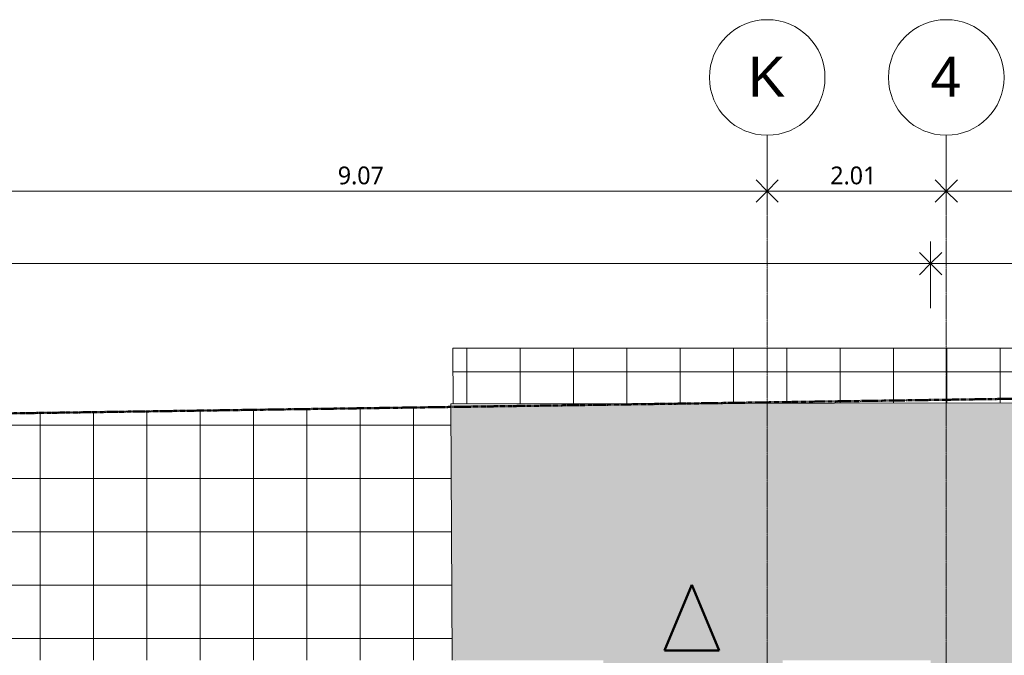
# Model space of a CAD drawing. Header units: millimetres. Extents: x -64334 to 32356, y -11421 to 53741.
# Tile 69 of 71: x -6572 to 4504, y 46136 to 53287. Entities that reach past the tile are written whole.
import ezdxf

# ---------------------------------------------------------------- set-up
doc = ezdxf.new("R2010")
doc.units = ezdxf.units.MM
doc.linetypes.add('Double tiret', pattern=[42.8625, 15.875, -4.7625, 6.35, -4.7625, 6.35, -4.7625])
doc.linetypes.add('Ligne de quadrillage', pattern=[22.225, 12.7, -3.175, 3.175, -3.175])
for name, color, linetype, lineweight in [('A-ANNO-DIMS', 211, 'Continuous', 9), ('A-ANNO-DIMS-100', 211, 'Continuous', 9), ('A-DETL-GENF', 92, 'Continuous', 9), ('A-DETL-WIDE', 214, 'Continuous', 50), ('A-FLOR', 192, 'Continuous', 9), ('A-FLOR-PATT', 8, 'Continuous', 9), ('C-PROP-LINE', 91, 'Double tiret', 25), ('S-GRID', 1, 'Continuous', 9), ('S-GRID-IDEN', 1, 'Continuous', 9)]:
    doc.layers.add(name, color=color, linetype=linetype, lineweight=lineweight)
doc.styles.add('Arial_1', font='arial.ttf', dxfattribs={"height": 450})
doc.styles.add('Trebuchet MS_B', font='txt', dxfattribs={"height": 200})
doc.dimstyles.new('Cotes_linéaires_rouge_2mm', dxfattribs={"dimscale": 304.8, "dimtxt": 206.190181, "dimasz": 0.410105, "dimexe": 0.82021, "dimexo": 0.0625, "dimgap": 0.065617, "dimtad": 1, "dimlfac": 0.001, "dimrnd": 0.01, "dimzin": 0, "dimdsep": 46, "dimtxsty": 'Trebuchet MS_B', "dimblk1": 'OPEN30', "dimblk2": 'OPEN30', "dimsah": 1, "dimcen": 0.09, "dimdle": 0.82021, "dimazin": 0, "dimtfac": 1, "dimtdec": 4, "dimtix": 1, "dimtmove": 0, "dimatfit": 3, "dimfxl": 1.64042, "dimfxlon": 1, "dimtvp": 1, "dimtolj": 1, "dimtzin": 0, "dimarcsym": 2})

# ---------------------------------------------------------------- blocks, each defined once
blk = doc.blocks.new('Family - ___-384955-Niveau 00')
at = {"layer": 'C-PROP-LINE', "color": 10, "lineweight": 50}
blk.add_line((-48592, -24915), (-49026, 4882), dxfattribs=at)
blk = doc.blocks.new('Quadrillage - Extrémité de la ligne de quadrillage - Cercle-11506-Niveau 00')
at = {"layer": 'S-GRID-IDEN'}
blk.add_circle((0, 0), 6.5, dxfattribs=at)
blk = doc.blocks.new('DIMBLOCK8-Niveau 00')
at = {"layer": 'A-ANNO-DIMS-100'}
for p, q in [((-7229, 51859), (-7229, 51109)), ((-7229, 51359), (-7229, 51859)), ((1837, 51859), (1837, 51109)), ((1837, 51359), (1837, 51859)), ((-7229, 51359), (1837, 51359))]:
    blk.add_line(p, q, dxfattribs=at)
at = {"layer": 'A-ANNO-DIMS-100', "lineweight": 25}
for p, q in [((-7229, 51359), (-7354, 51484)), ((-7229, 51359), (-7104, 51484)), ((1837, 51359), (1712, 51484)), ((1837, 51359), (1962, 51484)), ((-7229, 51359), (-7354, 51234)), ((-7229, 51359), (-7104, 51234)), ((1837, 51359), (1712, 51234)), ((1837, 51359), (1962, 51234))]:
    blk.add_line(p, q, dxfattribs=at)
at = {"layer": 'A-ANNO-DIMS-100', "color": 0, "insert": (-2993, 51635), "char_height": 200, "width": 712.93, "attachment_point": 1, "line_spacing_factor": 1.048425, "style": 'Trebuchet MS_B'}
blk.add_mtext('9.07', dxfattribs=at)
blk = doc.blocks.new('_Open30')
at = {"color": 0, "linetype": 'ByBlock', "lineweight": -2}
for p, q in [((-1, 0.268), (0, 0)), ((0, 0), (-1, -0.268)), ((0, 0), (-1, 0))]:
    blk.add_line(p, q, dxfattribs=at)
blk = doc.blocks.new('DIMBLOCK9-Niveau 00')
at = {"layer": 'A-ANNO-DIMS-100'}
for p, q in [((1837, 51859), (1837, 51109)), ((1837, 51359), (1837, 51859)), ((3851, 51859), (3851, 51109)), ((3851, 51359), (3851, 51859)), ((1837, 51359), (3851, 51359))]:
    blk.add_line(p, q, dxfattribs=at)
at = {"layer": 'A-ANNO-DIMS-100', "lineweight": 25}
for p, q in [((1837, 51359), (1712, 51484)), ((1837, 51359), (1962, 51484)), ((3851, 51359), (3726, 51484)), ((3851, 51359), (3976, 51484)), ((1837, 51359), (1712, 51234)), ((1837, 51359), (1962, 51234)), ((3851, 51359), (3726, 51234)), ((3851, 51359), (3976, 51234))]:
    blk.add_line(p, q, dxfattribs=at)
at = {"layer": 'A-ANNO-DIMS-100', "color": 0, "insert": (2547, 51635), "char_height": 200, "width": 712.93, "attachment_point": 1, "line_spacing_factor": 1.048425, "style": 'Trebuchet MS_B'}
blk.add_mtext('2.01', dxfattribs=at)
blk = doc.blocks.new('DIMBLOCK10-Niveau 00')
at = {"layer": 'A-ANNO-DIMS-100'}
for p, q in [((3851, 51859), (3851, 51109)), ((3851, 51359), (3851, 51859)), ((7573, 51859), (7573, 51109)), ((7573, 51359), (7573, 51859)), ((3851, 51359), (7573, 51359))]:
    blk.add_line(p, q, dxfattribs=at)
at = {"layer": 'A-ANNO-DIMS-100', "lineweight": 25}
for p, q in [((3851, 51359), (3726, 51484)), ((3851, 51359), (3976, 51484)), ((7573, 51359), (7448, 51484)), ((7573, 51359), (7698, 51484)), ((3851, 51359), (3726, 51234)), ((3851, 51359), (3976, 51234)), ((7573, 51359), (7448, 51234)), ((7573, 51359), (7698, 51234))]:
    blk.add_line(p, q, dxfattribs=at)
at = {"layer": 'A-ANNO-DIMS-100', "color": 0, "insert": (5415, 51635), "char_height": 200, "width": 712.93, "attachment_point": 1, "line_spacing_factor": 1.048425, "style": 'Trebuchet MS_B'}
blk.add_mtext('3.72', dxfattribs=at)
blk = doc.blocks.new('DIMBLOCK27-Niveau 00')
at = {"layer": 'A-ANNO-DIMS-100'}
for p, q in [((-20907, 50043), (-20907, 50793)), ((3675, 50043), (3675, 50793)), ((-20907, 50543), (3675, 50543)), ((-20907, 50543), (-20907, 50043)), ((3675, 50543), (3675, 50043))]:
    blk.add_line(p, q, dxfattribs=at)
at = {"layer": 'A-ANNO-DIMS-100', "lineweight": 25}
for p, q in [((-20907, 50543), (-21032, 50668)), ((-20907, 50543), (-20782, 50668)), ((3675, 50543), (3550, 50668)), ((3675, 50543), (3800, 50668)), ((-20907, 50543), (-21032, 50418)), ((-20907, 50543), (-20782, 50418)), ((3675, 50543), (3550, 50418)), ((3675, 50543), (3800, 50418))]:
    blk.add_line(p, q, dxfattribs=at)
at = {"layer": 'A-ANNO-DIMS-100', "color": 0, "insert": (-8995, 50818), "char_height": 200, "width": 910.03, "attachment_point": 1, "line_spacing_factor": 1.048425, "style": 'Trebuchet MS_B'}
blk.add_mtext('24.58', dxfattribs=at)
blk = doc.blocks.new('DIMBLOCK28-Niveau 00')
at = {"layer": 'A-ANNO-DIMS-100'}
for p, q in [((3675, 50043), (3675, 50793)), ((7863, 50043), (7863, 50793)), ((3675, 50543), (7863, 50543)), ((3675, 50543), (3675, 50043)), ((7863, 50543), (7863, 50043))]:
    blk.add_line(p, q, dxfattribs=at)
at = {"layer": 'A-ANNO-DIMS-100', "lineweight": 25}
for p, q in [((3675, 50543), (3550, 50668)), ((3675, 50543), (3800, 50668)), ((7863, 50543), (7738, 50668)), ((7863, 50543), (7988, 50668)), ((3675, 50543), (3550, 50418)), ((3675, 50543), (3800, 50418)), ((7863, 50543), (7738, 50418)), ((7863, 50543), (7988, 50418))]:
    blk.add_line(p, q, dxfattribs=at)
at = {"layer": 'A-ANNO-DIMS-100', "color": 0, "insert": (5472, 50818), "char_height": 200, "width": 712.93, "attachment_point": 1, "line_spacing_factor": 1.048425, "style": 'Trebuchet MS_B'}
blk.add_mtext('4.19', dxfattribs=at)

msp = doc.modelspace()

# ---------------------------------------------------------------- hatches: boundary and pattern name
at = {"layer": 'A-DETL-GENF'}
msp.add_hatch(color=1, dxfattribs=at).paths.add_polyline_path([(681.059, 46190.556), (1297.487, 46190.556), (989.273, 46930.269)])
at = {"layer": 'A-FLOR-PATT'}
h = msp.add_hatch(dxfattribs=at)
h.set_pattern_fill('FP_1', color=256, style=0, pattern_type=2)
h.set_pattern_definition([(180, (-14741.15, 42123.1), (-7e-14, -600), []), (270, (-14741.15, 42123.1), (600, 4e-14), [])])
h.paths.add_polyline_path([(-56128.111, 27723.097), (-53741.152, 27723.097), (-53741.152, 45141.701), (-53770.139, 45141.701), (-53770.139, 45181.701), (-53741.152, 45181.701), (-53741.152, 45301.701), (-43577.138, 45301.701), (-43577.138, 43382.9), (-42845.138, 43382.9), (-42845.138, 43342.9), (-42828.772, 43342.9), (-42828.772, 43357.9), (-42811.096, 43357.9), (-42811.096, 43382.9), (-40826.954, 43382.9), (-40826.954, 43357.9), (-40811.954, 43357.9), (-40811.954, 43382.9), (-39146.094, 43382.9), (-39146.094, 43357.9), (-39131.094, 43357.9), (-39131.094, 43382.9), (-37145.183, 43382.9), (-37145.183, 43357.9), (-37130.183, 43357.9), (-37130.183, 43382.9), (-35022.062, 43382.9), (-35022.054, 43357.9), (-35006.456, 43357.9), (-35006.456, 43382.9), (-33022.334, 43382.9), (-33022.334, 43357.9), (-33006.082, 43357.9), (-33006.082, 43382.9), (-31739.562, 43382.9), (-31739.554, 43357.9), (-31723.956, 43357.9), (-31723.956, 43382.9), (-29739.834, 43382.9), (-29739.834, 43357.9), (-29723.582, 43357.9), (-29723.582, 43382.9), (-27152.062, 43382.9), (-27152.054, 43357.9), (-27136.456, 43357.9), (-27136.456, 43382.9), (-25152.334, 43382.9), (-25152.334, 43357.9), (-25136.082, 43357.9), (-25136.082, 43382.9), (-23885.883, 43382.9), (-23885.876, 43357.9), (-23870.278, 43357.9), (-23870.278, 43382.9), (-21886.156, 43382.9), (-21886.156, 43357.9), (-21869.903, 43357.9), (-21869.903, 43382.9), (-20906.697, 43382.9), (-20906.697, 46079.237), (-18969.697, 46079.237), (-18969.697, 46054.237), (-18954.697, 46054.237), (-18954.697, 46079.237), (-16970.555, 46079.237), (-16970.555, 46054.237), (-16955.555, 46054.237), (-16955.555, 46079.237), (-15648.386, 46079.237), (-15648.386, 46054.237), (-15633.386, 46054.237), (-15633.386, 46079.237), (-13708.725, 46079.237), (-13708.725, 46054.237), (-13693.725, 46054.237), (-13693.725, 46079.237), (-12449.725, 46079.237), (-12449.697, 46054.237), (-12434.12, 46054.237), (-12434.12, 46079.237), (-10449.998, 46079.237), (-10449.998, 46054.237), (-10433.745, 46054.237), (-10433.745, 46079.237), (-9134.725, 46079.237), (-9134.697, 46054.237), (-9119.12, 46054.237), (-9119.12, 46079.237), (-7134.998, 46079.237), (-7134.998, 46054.237), (-7118.745, 46054.237), (-7118.745, 46079.237), (-6580.158, 46079.237), (-6580.099, 46066.523), (-6578.099, 46067.241), (-6578.099, 46070.737), (-6564.553, 46070.737), (-6564.553, 46079.237), (-5896.368, 46079.237), (-5896.368, 46070.737), (-5882.099, 46070.737), (-5882.099, 46076.618), (-5880.116, 46074.115), (-5880.099, 46079.237), (-2363.559, 46079.237), (-2363.5, 46066.523), (-2361.5, 46067.241), (-2361.5, 46070.737), (-2347.954, 46070.737), (-2347.954, 46079.237), (-1706.942, 46079.237), (-1722.17, 48929.655), (-24914.656, 48591.56), (-25019.803, 46193.864), (-42244.924, 45919.61), (-42121.286, 47934.714), (-56128.111, 46588.726), (-56128.111, 29305.146)])
h.paths.add_polyline_path([(7450.79, 37872.417), (8478.305, 37895.753), (6247.912, 49591.04), (-1699.679, 49591.04), (-1696.337, 48965.547), (5768.461, 48977.677), (5793.998, 46575.817), (6183.041, 46558.755), (6220.776, 44160.398), (6616.302, 44152.72), (6629.735, 41752.064), (7012.097, 41761.991), (7019.192, 39268.907), (7434.221, 39262.983)])
h.paths.add_polyline_path([(-5880.116, 46066.523), (-5880.621, 46068.387), (-5882.099, 46066.523)])
h.paths.add_polyline_path([(-5880.116, 46069.057), (-5880.116, 46071.559), (-5881.839, 46070.11), (-5880.411, 46069.237)])
h.paths.add_polyline_path([(-5880.116, 46071.586), (-5880.116, 46074.089), (-5882.099, 46073.443)])
h = msp.add_hatch(color=256, dxfattribs=at)
h.paths.add_polyline_path([(3664.645, 36383.989), (7810.592, 36383.989), (7450.79, 37872.417), (7434.221, 39262.983), (7019.192, 39268.907), (7012.097, 41761.991), (6629.735, 41752.064), (6616.302, 44152.72), (6220.776, 44160.398), (6183.041, 46558.755), (5793.998, 46575.817), (5768.461, 48977.677), (-1722.362, 48965.505), (-1706.942, 46079.237), (-1679.77, 46079.237), (-1679.77, 46070.737), (-1665.5, 46070.737), (-1665.5, 46076.618), (-1663.517, 46074.115), (-1663.5, 46079.237), (-8.178, 46079.237), (-8.178, 46039.238), (2011.822, 46039.238), (2011.822, 46079.237), (3674.645, 46079.237), (3674.645, 44130.885), (3664.645, 44130.885), (3664.645, 44115.885), (3674.645, 44115.885), (3674.645, 42129.829), (3664.645, 42129.829), (3664.645, 42114.829), (3674.645, 42114.829), (3674.645, 40855.824), (3664.645, 40855.824), (3664.645, 40840.824), (3674.645, 40840.824), (3674.645, 38854.913), (3664.645, 38854.913), (3664.645, 38839.913), (3674.645, 38839.913), (3674.645, 38073.989), (3664.645, 38073.989), (3664.645, 37450.448)])
h.paths.add_polyline_path([(4507.696, 36967.371), (4507.696, 37583.799), (5247.41, 37275.585)])
h.paths.add_polyline_path([(-1665.5, 46066.523), (-1663.517, 46067.241), (-1664.022, 46068.387), (-1664.931, 46067.241)])
h.paths.add_polyline_path([(-1663.517, 46069.057), (-1663.517, 46071.559), (-1665.241, 46070.11), (-1663.813, 46069.237)])
h.paths.add_polyline_path([(-1663.517, 46071.586), (-1663.517, 46074.089), (-1665.5, 46073.443)])
h.paths.add_polyline_path([(1297.487, 46190.556), (681.059, 46190.556), (989.273, 46930.269), (1288.753, 46211.519)])

# ---------------------------------------------------------------- linework, layer by layer
at = {"layer": 'A-DETL-WIDE'}
for p, q in [((989.273, 46930.269), (681.059, 46190.556)), ((1297.487, 46190.556), (989.273, 46930.269)), ((681.059, 46190.556), (1297.487, 46190.556))]:
    msp.add_line(p, q, dxfattribs=at)
at = {"layer": 'A-FLOR'}
for p, q in [((6247.912, 49591.04), (-1699.679, 49591.04)), ((-1699.679, 49591.04), (-1696.337, 48965.547)), ((-1722.362, 48965.505), (5768.461, 48977.677)), ((-1706.942, 46079.237), (-1722.362, 48965.505)), ((-1722.17, 48929.655), (-24914.656, 48591.56))]:
    msp.add_line(p, q, dxfattribs=at)
at = {"layer": 'S-GRID', "linetype": 'Ligne de quadrillage', "lineweight": 18}
for p, q in [((1837.212, -7247.936), (1837.212, 51986.924)), ((3850.885, -7247.936), (3850.885, 51986.924))]:
    msp.add_line(p, q, dxfattribs=at)

# ---------------------------------------------------------------- block references
at = {"layer": 'C-PROP-LINE', "color": 10, "lineweight": 50, "rotation": 270.0000000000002}
msp.add_blockref('Family - ___-384955-Niveau 00', (0, 0), dxfattribs=at)
at = {"layer": 'S-GRID-IDEN', "xscale": 99.99999999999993, "yscale": 99.99999999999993, "zscale": 99.99999999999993}
for p in [(1837.212, 52636.924), (3850.885, 52636.924)]:
    msp.add_blockref('Quadrillage - Extrémité de la ligne de quadrillage - Cercle-11506-Niveau 00', p, dxfattribs=at)

# ---------------------------------------------------------------- texts
at = {"layer": 'S-GRID-IDEN', "char_height": 450, "attachment_point": 1, "style": 'Arial_1'}
for s, insert, width in [('K', (1622.09, 52869.49), 513.08), ('4', (3672.263, 52869.49), 424.89437)]:
    msp.add_mtext(s, dxfattribs=dict(at, insert=insert, width=width))

# ---------------------------------------------------------------- dimensions: what is measured, and where the dimension line sits
at = {"layer": 'A-ANNO-DIMS'}
for base, p1, p2, override, picture, middle in [((1837.212, 51358.939), (-7229.115, 51858.939), (1837.212, 51858.939), {"dimpost": '<>', "dimfxl": 9066.32738}, 'DIMBLOCK8-Niveau 00', (-2695.951, 51482.71)), ((7572.679, 51358.939), (3850.885, 51858.939), (7572.679, 51858.939), {"dimpost": '<>', "dimfxl": 3721.794088}, 'DIMBLOCK10-Niveau 00', (5711.782, 51482.71))]:
    dim = msp.add_linear_dim(base=base, p1=p1, p2=p2, angle=0, dimstyle='Cotes_linéaires_rouge_2mm', override=override, dxfattribs=at)
    dim.commit()
    dim.dimension.update_dxf_attribs({"geometry": picture, "text_midpoint": middle})
for base, p1, p2, override, picture, middle in [((3850.885, 51358.939), (1837.212, 51858.939), (3850.885, 51858.939), {"dimpost": '<>', "dimfxl": 2013.672622}, 'DIMBLOCK9-Niveau 00', (2844.049, 51482.71)), ((3674.645, 50542.554), (-20906.697, 50042.554), (3674.645, 50042.554), {"dimpost": '<>', "dimfxl": 24581.341927}, 'DIMBLOCK27-Niveau 00', (-8616.026, 50666.325)), ((7862.679, 50542.554), (3674.645, 50042.554), (7862.679, 50042.554), {"dimpost": '<>', "dimfxl": 4188.034444}, 'DIMBLOCK28-Niveau 00', (5768.662, 50666.325))]:
    dim = msp.add_linear_dim(base=base, p1=p1, p2=p2, dimstyle='Cotes_linéaires_rouge_2mm', override=override, dxfattribs=at)
    dim.commit()
    dim.dimension.update_dxf_attribs({"geometry": picture, "text_midpoint": middle})

doc.saveas('drawing.dxf')
